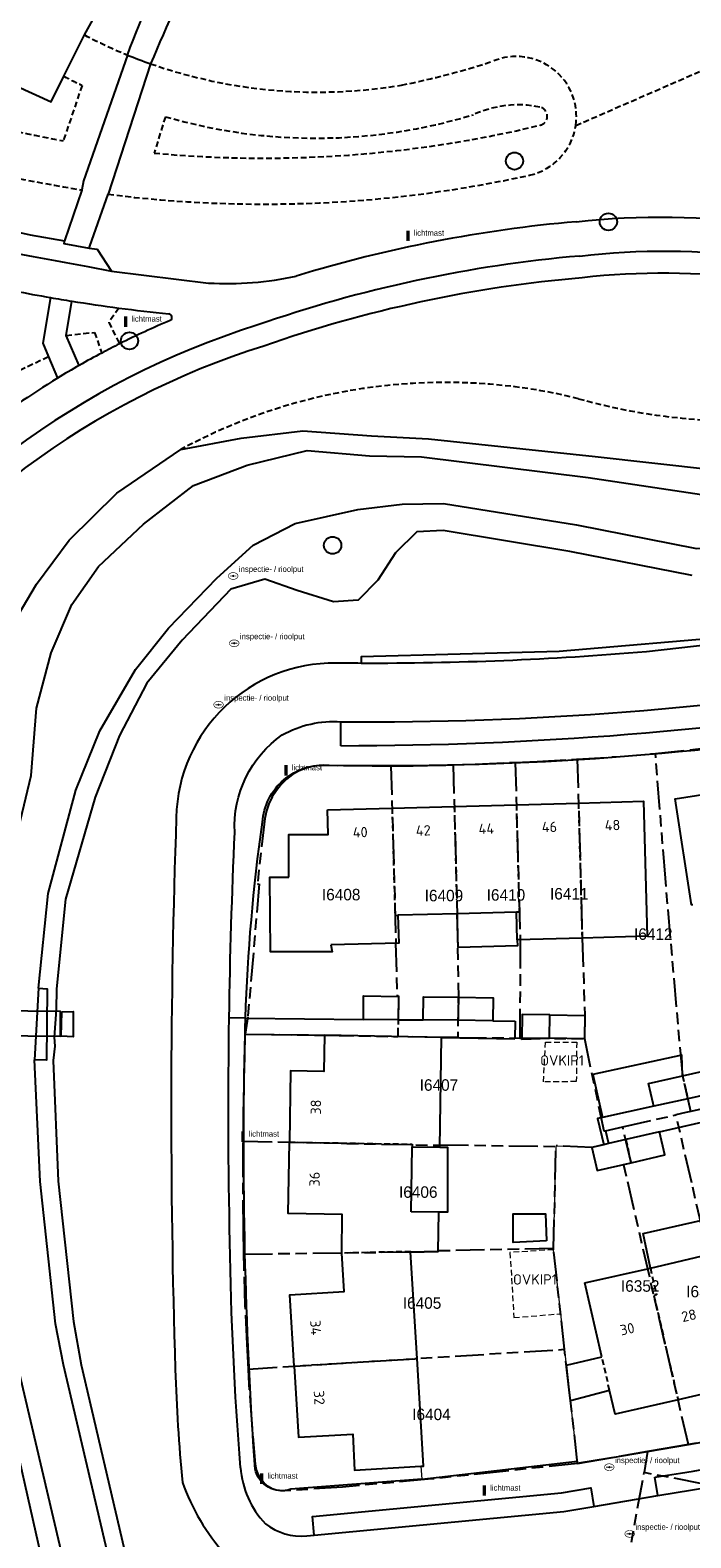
# Model space of a CAD drawing. Extents: x 168491 to 169507, y 481494 to 482503.
# Tile 51 of 108: x 168856 to 168914, y 482232 to 482363. Entities that reach past the tile are written whole.
import ezdxf
from ezdxf.enums import TextEntityAlignment as Align

# ---------------------------------------------------------------- set-up
doc = ezdxf.new("R2010")
doc.units = 0
doc.header["$LTSCALE"] = 0.5
doc.linetypes.add('KAD', pattern=[12, 5, -1, 2, -1, 2, -1])
doc.linetypes.add('STIPPELFIJN', pattern=[1.5, 1, -0.5])
doc.layers.get('0').update_dxf_attribs({"linetype": 'CONTINUOUS'})
for name, color, linetype in [('G01', 3, 'KAD'), ('G_BTD', 3, 'CONTINUOUS'), ('G_GBIP1', 7, 'CONTINUOUS'), ('G_OBDP1', 7, 'CONTINUOUS'), ('G_OWG', 7, 'CONTINUOUS'), ('G_OWT', 7, 'CONTINUOUS'), ('G_PNDMV', 1, 'CONTINUOUS'), ('G_WGD', 2, 'CONTINUOUS'), ('G_WTD', 4, 'CONTINUOUS'), ('LSHD', 7, 'CONTINUOUS'), ('NAR', 7, 'CONTINUOUS'), ('OVKIP1', 7, 'CONTINUOUS'), ('PPAL', 7, 'CONTINUOUS'), ('PPUT', 7, 'CONTINUOUS'), ('PSTM', 170, 'CONTINUOUS'), ('Z01', 2, 'CONTINUOUS')]:
    doc.layers.add(name, color=color, linetype=linetype)
doc.layers.add('OBWVM', color=7, linetype='CONTINUOUS', lineweight=70)
doc.styles.add('ISO', font='isocpeur.ttf', dxfattribs={"height": 1})

# ---------------------------------------------------------------- blocks, each defined once
blk = doc.blocks.new('KUNSTOBJ')
at = {"color": 0}
blk.add_circle((0, 0), 0.75, dxfattribs=at)
at = {"color": 0, "flags": 2}
blk.add_attdef('KUNSTOBJECT', (1.45, 0), '', height=1, dxfattribs=at)
blk = doc.blocks.new('PAAL')
at = {"linetype": 'ByBlock', "lineweight": -2}
h = blk.add_hatch(color=0, dxfattribs=at)
h.dxf.hatch_style = 1
h.paths.add_polyline_path([(0.15, 0.8), (-0.15, 0.8), (-0.15, -0.1), (0, -0.1, -0.414214), (-0.1, 0, -1), (0.1, 0, -0.414214), (0, -0.1), (0.15, -0.1)])
at = {"linetype": 'ByBlock', "lineweight": -2, "true_color": 0x681648}
h = blk.add_hatch(color=219, dxfattribs=at)
h.dxf.hatch_style = 1
h.paths.add_polyline_path([(-0.1, 0, 1), (0.1, 0, 1)])
at = {"color": 0, "linetype": 'ByBlock', "lineweight": -2}
blk.add_attdef('PAAL', (0.5, 0.35), '', height=0.5, dxfattribs=at)
blk = doc.blocks.new('SPEELOBJ')
at = {"color": 0, "linetype": 'Continuous'}
blk.add_circle((0, 0), 0.75, dxfattribs=at)
at = {"color": 0, "flags": 2}
blk.add_attdef('SPEELOBJECT', (1.45, 0), '', height=1, dxfattribs=at)
blk = doc.blocks.new('put')
at = {"linetype": 'ByBlock', "lineweight": -2}
h = blk.add_hatch(color=0, dxfattribs=at)
h.dxf.hatch_style = 1
edge = h.paths.add_edge_path()
edge.add_spline(control_points=[(0.44, 0), (0.44, 0.04), (0.43, 0.09), (0.36, 0.2), (0.28, 0.26), (0.09, 0.32), (-0.02, 0.33), (-0.22, 0.29), (-0.31, 0.24), (-0.42, 0.12), (-0.44, 0.06), (-0.44, -0.06), (-0.42, -0.12), (-0.33, -0.22), (-0.28, -0.26), (-0.1, -0.33), (0.04, -0.33), (0.27, -0.27), (0.37, -0.2), (0.43, -0.08), (0.44, -0.04), (0.44, 0)], knot_values=[0, 0, 0, 0, 0.380029, 0.380029, 1.118666, 1.118666, 1.857303, 1.857303, 2.59594, 2.59594, 3.13294, 3.13294, 3.66994, 3.66994, 4.20694, 4.20694, 5.079565, 5.079565, 5.952189, 5.952189, 6.283185, 6.283185, 6.283185, 6.283185], degree=3, periodic=0)
edge = h.paths.add_edge_path(flags=16)
edge.add_ellipse((0, 0), major_axis=(0.392, 0), ratio=0.689655, start_angle=0, end_angle=360)
h = blk.add_hatch(color=0, dxfattribs=at)
h.dxf.hatch_style = 1
h.paths.add_polyline_path([(-0.1, 0, -0.096396), (-0.09, 0.04), (-0.25, 0.04, 1), (-0.25, -0.04), (-0.09, -0.04, -0.096396)])
at = {"linetype": 'ByBlock', "lineweight": -2, "true_color": 0x681648}
h = blk.add_hatch(color=219, dxfattribs=at)
h.dxf.hatch_style = 1
h.paths.add_polyline_path([(0.1, 0, 1), (-0.1, 0, 1)])
at = {"linetype": 'ByBlock', "lineweight": -2}
h = blk.add_hatch(color=0, dxfattribs=at)
h.dxf.hatch_style = 1
h.paths.add_polyline_path([(0.25, 0.04), (0.09, 0.04, -0.096396), (0.1, 0, -0.096396), (0.09, -0.04), (0.25, -0.04, 1)])
at = {"color": 0, "linetype": 'ByBlock', "lineweight": -2}
blk.add_attdef('PUT', (0.5, 0.35), '', height=0.5, dxfattribs=at)

msp = doc.modelspace()

# ---------------------------------------------------------------- linework, layer by layer
at = {"layer": 'G01'}
for p, q in [((168910.629, 482300.477), (168917.32, 482301.202)), ((168893.452, 482275.79), (168898.854, 482275.742)), ((168898.854, 482275.742), (168904.458, 482275.691)), ((168907.8, 482268.011), (168912.418, 482269.068)), ((168906.288, 482267.665), (168907.8, 482268.011)), ((168901.783, 482257.448), (168901.993, 482266.319)), ((168875.264, 482246.956), (168902.743, 482248.678)), ((168909.944, 482239.78), (168909.643, 482237.957)), ((168904.794, 482211.237), (168909.643, 482237.957)), ((168955.961, 482229.112), (168909.643, 482237.957))]:
    msp.add_line(p, q, dxfattribs=at)
for points in [[(168898.448, 482299.717), (168900.357, 482299.801), (168903.784, 482299.983), (168903.843, 482299.987)], [(168903.843, 482299.987), (168907.208, 482300.208), (168910.629, 482300.477)], [(168903.843, 482299.987), (168904.277, 482284.448), (168904.492, 482277.764), (168904.458, 482275.741), (168904.458, 482275.691)], [(168913.705, 482269.362), (168912.999, 482272.473), (168911.499, 482289.639), (168910.629, 482300.477)], [(168887.653, 482299.398), (168886.023, 482299.395), (168882.021, 482299.438), (168881.406, 482299.43), (168880.796, 482299.348), (168880.202, 482299.191), (168879.631, 482298.962), (168879.092, 482298.665), (168878.574, 482298.252), (168878.106, 482297.784), (168877.693, 482297.267), (168877.34, 482296.707), (168877.052, 482296.111), (168876.833, 482295.486), (168876.684, 482294.841), (168876.045, 482289.117), (168876.21, 482289.141), (168875.214, 482277.578), (168874.996, 482276.084)], [(168887.653, 482299.398), (168889.569, 482299.401), (168893.057, 482299.506)], [(168887.653, 482299.398), (168888.084, 482283.994), (168888.054, 482283.993), (168888.182, 482279.414), (168888.309, 482279.412), (168888.26, 482276.619), (168888.247, 482275.875)], [(168893.057, 482299.506), (168894.964, 482299.564), (168898.448, 482299.717)], [(168893.057, 482299.506), (168893.402, 482286.553), (168893.513, 482279.281), (168893.452, 482275.79)], [(168898.448, 482299.717), (168898.881, 482284.292), (168898.854, 482275.742)], [(168874.825, 482266.773), (168874.843, 482269.157), (168874.996, 482276.084)], [(168874.996, 482276.084), (168881.885, 482275.995), (168888.247, 482275.875)], [(168893.452, 482275.79), (168892.589, 482275.798), (168892.055, 482275.803), (168888.281, 482275.874), (168888.247, 482275.875)], [(168904.458, 482275.691), (168906.147, 482267.664), (168906.288, 482267.665)], [(168917.736, 482270.285), (168914.879, 482269.631), (168913.705, 482269.362)], [(168913.705, 482269.362), (168913.57, 482269.331), (168913.275, 482269.264), (168912.418, 482269.068)], [(168918.819, 482241.335), (168913.786, 482263.14), (168912.418, 482269.068)], [(168906.288, 482267.665), (168906.566, 482266.568), (168905.113, 482266.234), (168901.994, 482266.367), (168901.993, 482266.319)], [(168913.494, 482240.394), (168911.484, 482249.1), (168907.871, 482264.755), (168908.518, 482264.904), (168907.8, 482268.011)], [(168874.871, 482256.926), (168874.829, 482259.159), (168874.806, 482264.156), (168874.825, 482266.773)], [(168874.825, 482266.773), (168891.9, 482266.419), (168891.901, 482266.459), (168901.993, 482266.319)], [(168901.783, 482257.448), (168891.738, 482257.225), (168891.739, 482257.175), (168889.352, 482257.117), (168874.871, 482256.926)], [(168875.264, 482246.956), (168875.146, 482249.161), (168874.997, 482252.492), (168874.891, 482255.825), (168874.871, 482256.926)], [(168902.743, 482248.678), (168901.78, 482257.338), (168901.783, 482257.448)], [(168903.874, 482238.758), (168903.134, 482245.16), (168902.745, 482248.661), (168902.743, 482248.678)], [(168903.874, 482238.758), (168897.372, 482238.057), (168890.896, 482237.375), (168883.433, 482236.704), (168878.439, 482236.357), (168878.058, 482236.359), (168877.683, 482236.424), (168877.323, 482236.55), (168876.99, 482236.734), (168876.645, 482237.029), (168876.355, 482237.379), (168876.129, 482237.773), (168875.974, 482238.2), (168875.894, 482238.647), (168875.582, 482242.147), (168875.333, 482245.652), (168875.264, 482246.956)], [(168918.819, 482241.335), (168918.631, 482241.299), (168913.494, 482240.394)], [(168909.944, 482239.78), (168906.453, 482239.192), (168903.874, 482238.758)], [(168913.494, 482240.394), (168911.305, 482240.009), (168909.944, 482239.78)]]:
    msp.add_lwpolyline(points, dxfattribs=at)
at = {"layer": 'G_BTD', "linetype": 'STIPPELFIJN', "lineweight": -3, "transparency": 33554687}
for points in [[(168861.037, 482362.963, 0.02235249), (168864.752, 482361.222)], [(168866.772, 482360.458, 0.1267044), (168888.571, 482358.606)], [(168888.571, 482358.606, 0.03018256), (168896.524, 482360.688)], [(168903.707, 482355.089, 0.58488062), (168896.524, 482360.688)], [(168859.23, 482359.369, 0.00963631), (168860.81, 482358.586)], [(168900.598, 482356.691, 0.16094013), (168894.825, 482356.032)], [(168900.631, 482355.118, 0.78640962), (168900.598, 482356.691)], [(168849.316, 482355.896, 0.01185186), (168859.181, 482353.755)], [(168867.071, 482352.69, 0.08253787), (168900.631, 482355.118)], [(168868.05, 482355.855, 0.14569542), (168894.825, 482356.032)], [(168899.681, 482350.767, 0.30953682), (168903.707, 482355.089)], [(168848.09, 482352.066, 0.01683114), (168860.799, 482349.484)], [(168863.08, 482349.114, 0.08620046), (168899.681, 482350.767)], [(168903.962, 482331.338, 0.18719481), (168869.397, 482326.921)], [(168903.962, 482331.338, 0.09158375), (168922.131, 482329.622)]]:
    msp.add_lwpolyline(points, format="xyb", dxfattribs=at)
for points in [[(168903.707, 482355.089), (168924.168, 482364.024)], [(168860.81, 482358.586), (168859.181, 482353.755)], [(168868.05, 482355.855), (168867.071, 482352.69)], [(168864.013, 482339.219), (168863.133, 482337.966), (168864.064, 482336.109)], [(168859.43, 482336.844), (168861.897, 482337.101), (168862.518, 482335.31)], [(168857.893, 482334.965), (168850.568, 482331.53)]]:
    msp.add_lwpolyline(points, dxfattribs=at)
at = {"layer": 'G_GBIP1', "linetype": 'Continuous', "lineweight": 25, "transparency": 33554687}
for points in [[(168898.625, 482284.285), (168898.639, 482283.765), (168893.481, 482283.625), (168893.402, 482286.553)], [(168901.452, 482277.749), (168899.062, 482277.787), (168899.029, 482275.644), (168901.42, 482275.728)], [(168912.988, 482272.461), (168912.921, 482274.249), (168905.185, 482272.584), (168906.028, 482268.845)], [(168910.483, 482269.805), (168906.028, 482268.845)], [(168891.895, 482266.256), (168892.56, 482266.256), (168892.56, 482260.59), (168891.799, 482260.59)], [(168910.19, 482255.746), (168909.566, 482258.744), (168914.536, 482259.891), (168915.225, 482256.908)]]:
    msp.add_lwpolyline(points, dxfattribs=at)
at = {"layer": 'G_OBDP1', "linetype": 'Continuous', "lineweight": 25, "transparency": 33554687}
for points in [[(168864.752, 482361.222, -0.04832711), (168874.519, 482381.181)], [(168876.448, 482380.209, 0.0287947), (168866.772, 482360.458)], [(168864.752, 482361.222, 0.01257093), (168866.772, 482360.458)]]:
    msp.add_lwpolyline(points, format="xyb", dxfattribs=at)
msp.add_lwpolyline([(168858.931, 482275.91), (168858.944, 482278.039), (168850.391, 482278.133), (168850.407, 482275.979), (168858.931, 482275.91)], dxfattribs=at)
at = {"layer": 'G_OWG', "linetype": 'Continuous', "lineweight": 25, "transparency": 33554687}
msp.add_lwpolyline([(168989.24, 482328.425), (168986.568, 482327.451), (168975.556, 482323.419), (168964.099, 482319.86), (168955.649, 482317.607), (168944.981, 482315.017), (168933.229, 482312.9), (168917.884, 482310.685), (168902.28, 482309.352), (168885.054, 482308.883), (168885.054, 482308.325)], dxfattribs=at)
at = {"layer": 'G_OWT', "linetype": 'Continuous', "lineweight": 25, "transparency": 33554687}
for points in [[(168869.397, 482326.921), (168874.649, 482327.915), (168879.986, 482328.534), (168885.969, 482328.114), (168890.922, 482327.844), (168905.403, 482326.297), (168915.49, 482325.186), (168923.968, 482325.296), (168929.96, 482327.151), (168933.899, 482329.48), (168937.979, 482333.096), (168939.71, 482334.278)], [(168854.132, 482310.594), (168856.848, 482315.207), (168859.683, 482319.024), (168863.819, 482323.118), (168869.397, 482326.921)], [(168913.819, 482315.955), (168903.207, 482318.046), (168892.198, 482319.881), (168889.887, 482319.771), (168888.043, 482317.939), (168886.503, 482315.548), (168884.803, 482313.826), (168882.652, 482313.667), (168879.497, 482314.666), (168876.692, 482315.651), (168873.729, 482314.761), (168869.507, 482310.332), (168866.451, 482306.594), (168864.073, 482302.054), (168861.957, 482296.697), (168859.382, 482287.812), (168858.596, 482280.017), (168858.566, 482278.195), (168858.381, 482275.819), (168858.447, 482275.042), (168858.289, 482273.79), (168858.727, 482263.29), (168860.068, 482251.096), (168860.728, 482247.331), (168864.645, 482230.576)], [(168860.799, 482220.542), (168859.929, 482220.83), (168858.879, 482221.709), (168858.203, 482222.671), (168857.544, 482224.336), (168857.755, 482226.841), (168857.719, 482228.661), (168853.767, 482246.293), (168853.097, 482250.159), (168851.651, 482263.027), (168851.436, 482272.807), (168851.216, 482275.898), (168851.232, 482278.283), (168851.206, 482279.961), (168851.919, 482289.468), (168853.646, 482298.453), (168853.9, 482304.996), (168854.132, 482310.594)], [(168857.019, 482280.069), (168857.769, 482280.009), (168857.722, 482273.833), (168856.684, 482273.846)]]:
    msp.add_lwpolyline(points, dxfattribs=at)
at = {"layer": 'G_PNDMV', "linetype": 'Continuous', "lineweight": 25, "transparency": 33554687}
for points in [[(168913.868, 482287.329), (168913.76, 482287.312), (168912.336, 482296.539), (168917.909, 482297.404)], [(168893.149, 482295.883), (168898.547, 482296.031)], [(168898.547, 482296.031), (168903.945, 482296.178)], [(168903.945, 482296.178), (168909.586, 482296.333), (168909.914, 482284.59), (168904.263, 482284.437)], [(168878.768, 482289.737), (168878.77, 482293.434), (168882.208, 482293.432), (168882.149, 482295.581)], [(168882.149, 482295.581), (168887.751, 482295.735)], [(168887.751, 482295.735), (168893.149, 482295.883)], [(168882.431, 482283.843), (168882.537, 482283.238), (168877.196, 482283.238), (168877.13, 482289.738), (168878.768, 482289.737)], [(168888.259, 482286.414), (168888.325, 482284), (168882.431, 482283.843)], [(168893.402, 482286.553), (168888.259, 482286.414)], [(168898.56, 482286.692), (168893.402, 482286.553)], [(168898.625, 482284.285), (168898.56, 482286.692)], [(168904.263, 482284.437), (168898.625, 482284.285)], [(168885.253, 482277.365), (168885.28, 482279.405), (168888.318, 482279.364), (168888.291, 482277.324)], [(168890.451, 482277.329), (168890.481, 482279.329), (168893.504, 482279.284)], [(168893.504, 482279.284), (168896.528, 482279.24), (168896.499, 482277.24)], [(168901.452, 482277.749), (168904.491, 482277.702), (168904.465, 482275.68), (168901.42, 482275.728)], [(168901.42, 482275.728), (168901.452, 482277.749)], [(168888.291, 482277.324), (168885.253, 482277.365)], [(168893.475, 482277.285), (168890.451, 482277.329)], [(168896.499, 482277.24), (168893.475, 482277.285)], [(168881.885, 482275.995), (168881.885, 482275.981), (168881.83, 482272.845), (168878.931, 482272.895), (168878.823, 482266.69)], [(168892.055, 482275.803), (168881.885, 482275.995)], [(168891.895, 482266.256), (168892.055, 482275.803)], [(168910.483, 482269.805), (168910.428, 482270.049), (168910.034, 482271.795), (168912.988, 482272.461)], [(168912.988, 482272.461), (168915.943, 482273.127), (168916.332, 482271.4), (168916.391, 482271.137)], [(168916.391, 482271.137), (168913.437, 482270.471)], [(168913.437, 482270.471), (168910.483, 482269.805)], [(168910.995, 482267.592), (168908.054, 482266.913)], [(168908.518, 482264.904), (168911.459, 482265.583), (168910.995, 482267.592)], [(168883.374, 482257.038), (168883.417, 482260.396), (168878.716, 482260.485), (168878.823, 482266.69)], [(168889.399, 482260.628), (168889.492, 482266.288)], [(168889.492, 482266.288), (168891.895, 482266.256)], [(168906.139, 482266.471), (168905.113, 482266.234)], [(168905.113, 482266.234), (168905.577, 482264.225), (168908.518, 482264.904)], [(168908.054, 482266.913), (168906.566, 482266.569), (168906.139, 482266.471)], [(168889.352, 482257.117), (168891.746, 482257.174), (168891.799, 482260.59)], [(168891.799, 482260.59), (168889.399, 482260.628)], [(168901.166, 482258.097), (168898.276, 482257.957), (168898.276, 482260.447), (168901.075, 482260.447), (168901.166, 482258.097)], [(168879.25, 482247.223), (168878.875, 482253.419), (168883.576, 482253.704), (168883.374, 482257.038)], [(168889.918, 482247.876), (168889.352, 482257.117)], [(168910.19, 482255.746), (168915.225, 482256.908)], [(168904.494, 482254.455), (168910.19, 482255.746)], [(168905.98, 482248.019), (168904.494, 482254.455)], [(168890.262, 482238.515), (168890.49, 482238.528), (168889.918, 482247.876)], [(168902.895, 482247.307), (168905.98, 482248.019)], [(168879.25, 482247.223), (168879.626, 482241.026), (168884.327, 482241.296), (168884.498, 482238.17), (168890.262, 482238.515)], [(168903.134, 482245.16), (168902.895, 482247.307)], [(168903.247, 482244.183), (168903.134, 482245.16)], [(168906.652, 482245.108), (168903.247, 482244.183)], [(168912.597, 482244.282), (168907.132, 482243.028), (168906.652, 482245.108)], [(168917.861, 482245.488), (168912.597, 482244.282)]]:
    msp.add_lwpolyline(points, dxfattribs=at)
at = {"layer": 'G_PNDMV', "linetype": 'STIPPELFIJN', "lineweight": -3, "transparency": 33554687}
for points in [[(168898.547, 482296.031), (168898.8, 482286.699), (168898.56, 482286.692)], [(168903.945, 482296.178), (168904.263, 482284.437)], [(168887.751, 482295.735), (168888.004, 482286.407), (168888.259, 482286.414)], [(168893.149, 482295.883), (168893.402, 482286.553)], [(168893.504, 482279.284), (168893.475, 482277.285)], [(168912.988, 482272.461), (168913.437, 482270.471)], [(168878.823, 482266.69), (168889.496, 482266.511), (168889.492, 482266.288)], [(168908.054, 482266.913), (168908.518, 482264.904)], [(168889.352, 482257.117), (168889.351, 482257.171), (168883.374, 482257.038)], [(168910.19, 482255.746), (168910.721, 482253.406)], [(168910.721, 482253.406), (168910.503, 482253.355), (168912.597, 482244.282)], [(168879.25, 482247.223), (168889.918, 482247.876)], [(168906.652, 482245.108), (168905.98, 482248.019)]]:
    msp.add_lwpolyline(points, dxfattribs=at)
at = {"layer": 'G_WGD', "linetype": 'Continuous', "lineweight": 25, "transparency": 33554687}
for points in [[(168861.037, 482362.963), (168863.046, 482366.669), (168866.126, 482372.875), (168868.628, 482377.669), (168870.617, 482381.842), (168871.272, 482382.778)], [(168859.23, 482359.369), (168860.737, 482362.41), (168861.037, 482362.963)], [(168850.789, 482360.497), (168858.128, 482357.145), (168859.23, 482359.369)], [(168864.752, 482361.222), (168860.924, 482350.283), (168860.802, 482349.492)], [(168866.772, 482360.458), (168863.08, 482349.114)], [(168860.799, 482349.484), (168859.299, 482345.078)], [(168860.802, 482349.492), (168860.799, 482349.484)], [(168861.501, 482344.601), (168863.08, 482349.114)], [(168846.703, 482347.735), (168856.309, 482345.594), (168859.299, 482345.078)], [(168861.44, 482344.427), (168861.501, 482344.601)], [(168861.44, 482344.427), (168862.111, 482344.342), (168863.358, 482342.42)], [(168863.358, 482342.42), (168871.802, 482341.394)], [(168858.081, 482340.129), (168857.39, 482336.158), (168857.893, 482334.965)], [(168859.43, 482336.844), (168859.91, 482339.822)], [(168860.567, 482334.236), (168859.43, 482336.844)], [(168857.893, 482334.965), (168858.673, 482333.118)], [(168936.073, 482312.79), (168922.374, 482310.751), (168909.842, 482309.33)], [(168859.045, 482278.036), (168860.051, 482278.039), (168860.045, 482275.837), (168858.985, 482275.892), (168859.045, 482278.036)], [(168875.014, 482277.479), (168885.253, 482277.365)], [(168888.291, 482277.324), (168890.451, 482277.329)], [(168896.499, 482277.24), (168898.444, 482277.203)], [(168898.444, 482277.203), (168898.415, 482275.683)], [(168874.975, 482276.082), (168881.885, 482275.995)], [(168892.055, 482275.803), (168898.415, 482275.683)], [(168906.028, 482268.845), (168905.612, 482268.755), (168906.139, 482266.471)], [(168910.995, 482267.592), (168915.045, 482268.526)], [(168903.874, 482238.758), (168909.944, 482239.78), (168913.494, 482240.394), (168918.819, 482241.335), (168924.126, 482242.348), (168929.412, 482243.464), (168934.689, 482244.606), (168939.95, 482245.829), (168945.196, 482247.11), (168953.681, 482249.345), (168962.996, 482252.187), (168968.136, 482253.856), (168973.251, 482255.586), (168978.355, 482257.354), (168983.424, 482259.213), (168988.435, 482261.237), (168997.385, 482264.958), (168997.443, 482264.862), (168998.899, 482265.42)], [(168890.347, 482237.384), (168903.853, 482238.937)], [(168903.874, 482238.758), (168903.853, 482238.937)], [(168890.347, 482237.384), (168878.944, 482236.51)]]:
    msp.add_lwpolyline(points, dxfattribs=at)
at = {"layer": 'G_WGD', "lineweight": -3, "transparency": 33554687}
for points in [[(168831.503, 482350.39, 0.04016089), (168861.306, 482342.837)], [(168904.06, 482343.742, 0.0626704), (168876.006, 482337.722)], [(168904.06, 482343.742, -0.12658697), (168934.627, 482339.646)], [(168858.081, 482340.129, 0.00274808), (168859.91, 482339.822)], [(168876.006, 482337.722, 0.1689912), (168838.309, 482309.663)], [(168860.567, 482334.236, 0.00733075), (168858.673, 482333.118)], [(168883.311, 482303.235, 0.04180341), (168932.708, 482307.05)], [(168883.298, 482301.164, 0.03958494), (168933.015, 482305.116)], [(168878.208, 482302.106, -0.14795061), (168883.311, 482303.235)], [(168874.078, 482293.628, -0.25875066), (168878.208, 482302.106)], [(168873.595, 482277.5, -0.00750318), (168874.078, 482293.628)], [(168873.655, 482258.008, -0.00902926), (168873.595, 482277.5)], [(168874.975, 482276.082, -0.00212582), (168875.014, 482277.479)], [(168874.59, 482238.385, -0.0167644), (168873.655, 482258.008)], [(168910.579, 482237.558, 0.02505468), (168945.751, 482244.859)], [(168874.59, 482238.385, 0.174323), (168876.743, 482233.513)], [(168876.743, 482233.513, 0.19080982), (168880.333, 482232.444)]]:
    msp.add_lwpolyline(points, format="xyb", dxfattribs=at)
at = {"layer": 'G_WGD', "linetype": 'Continuous', "lineweight": 25, "transparency": 33554687}
for points in [[(168903.749, 482346.726, -0.12301963), (168936.473, 482342.268)], [(168903.749, 482346.726, 0.05267716), (168879.427, 482342.001)], [(168871.802, 482341.394, 0.06858358), (168879.427, 482342.001)], [(168904.257, 482341.852, 0.06281132), (168876.605, 482335.919)], [(168933.874, 482338.091, 0.12007683), (168904.257, 482341.852)], [(168851.838, 482341.355, 0.01057302), (168858.081, 482340.129)], [(168859.91, 482339.822, 0.00702375), (168864.013, 482339.219)], [(168864.013, 482339.219, 0.00716527), (168868.345, 482338.708)], [(168868.478, 482338.146, 0.0160192), (168864.064, 482336.109)], [(168868.478, 482338.146, 0.71396397), (168868.345, 482338.708)], [(168876.605, 482335.919, 0.16929352), (168839.851, 482308.552)], [(168862.518, 482335.31, 0.00702276), (168860.567, 482334.236)], [(168864.064, 482336.109, 0.00564963), (168862.518, 482335.31)], [(168858.673, 482333.118, 0.0275993), (168851.894, 482328.449)], [(168909.842, 482309.33, -0.02214739), (168885.054, 482308.325)], [(168882.912, 482308.341, 0.41353018), (168868.999, 482294.921)], [(168885.054, 482308.325, -0.00186731), (168882.912, 482308.341)], [(168882.286, 482299.468, 0.04257554), (168928.416, 482302.612)], [(168876.479, 482294.502, -0.41706298), (168882.286, 482299.468)], [(168868.999, 482294.921, 0.01658266), (168868.909, 482246.919)], [(168875.014, 482277.479, -0.02661113), (168876.479, 482294.502)], [(168875.853, 482238.263, -0.02358621), (168874.975, 482276.082)], [(168868.909, 482246.919, 0.01630653), (168869.537, 482237.104)], [(168878.944, 482236.51, -0.4530363), (168875.853, 482238.263)], [(168869.537, 482237.104, 0.09377054), (168873.21, 482230.868)]]:
    msp.add_lwpolyline(points, format="xyb", dxfattribs=at)
at = {"layer": 'G_WGD', "lineweight": -3, "transparency": 33554687}
for points in [[(168859.299, 482345.078), (168859.218, 482344.839), (168861.44, 482344.427)], [(168861.306, 482342.837), (168863.358, 482342.42)], [(168883.298, 482301.164), (168883.311, 482303.235)], [(168875.014, 482277.479), (168873.595, 482277.5)], [(168910.852, 482235.951), (168910.579, 482237.558)], [(168910.852, 482235.951), (168916.7, 482236.933)], [(168880.993, 482232.507), (168880.838, 482234.13), (168902.471, 482236.198), (168905.008, 482236.623), (168905.278, 482235.016)], [(168905.278, 482235.016), (168910.852, 482235.951)], [(168880.993, 482232.507), (168902.684, 482234.58), (168905.278, 482235.016)], [(168880.333, 482232.444), (168880.993, 482232.507)]]:
    msp.add_lwpolyline(points, dxfattribs=at)
at = {"layer": 'G_WTD', "linetype": 'Continuous', "lineweight": 25, "transparency": 33554687}
for points in [[(168852.812, 482279.886), (168852.812, 482279.894), (168854.06, 482288.865), (168856.379, 482298.577), (168856.848, 482304.44), (168858.125, 482309.249), (168859.932, 482313.453), (168862.245, 482316.757), (168866.142, 482320.441), (168870.505, 482323.804), (168875.17, 482325.558), (168880.378, 482326.83), (168885.793, 482326.371), (168890.298, 482326.268), (168904.787, 482324.477), (168915.209, 482322.918), (168924.025, 482323.247), (168930.707, 482325.23), (168935.144, 482327.906), (168938.815, 482331.643), (168940.931, 482333.674), (168941.325, 482334.483)], [(168857.019, 482280.069), (168857.873, 482288.311), (168860.271, 482297.295), (168862.365, 482302.457), (168865.46, 482307.787), (168868.316, 482311.385), (168872.526, 482315.744), (168875.676, 482318.614), (168879.343, 482320.489), (168884.78, 482321.712), (168888.635, 482322.165), (168892.21, 482322.225), (168903.774, 482320.365), (168914.191, 482318.315), (168924.507, 482318.329), (168932.005, 482320.491), (168936.52, 482323.417), (168940.635, 482328.735), (168943.936, 482332.754)], [(168857.019, 482280.069), (168856.684, 482273.846)], [(168860.92, 482220.537), (168860.988, 482221.952), (168860.227, 482222.264), (168859.777, 482222.924), (168859.245, 482224.93), (168859.577, 482227.362), (168859.302, 482229.802), (168855.363, 482246.593), (168854.596, 482250.36), (168853.229, 482263.016), (168852.576, 482273.785)], [(168861.942, 482220.494), (168862.013, 482221.837), (168862.35, 482222.145), (168863.377, 482223.023), (168864.068, 482224.64), (168864.055, 482226.55), (168859.187, 482247.325), (168858.501, 482250.885), (168857.18, 482263.283), (168856.684, 482273.846)]]:
    msp.add_lwpolyline(points, dxfattribs=at)
at = {"layer": 'LSHD', "linetype": 'Continuous', "lineweight": 13, "transparency": 33554687}
for points in [[(168901.78, 482257.338), (168901.994, 482266.367), (168905.113, 482266.234)], [(168902.399, 482251.769), (168901.78, 482257.338)], [(168902.895, 482247.307), (168902.399, 482251.769)], [(168903.853, 482238.937), (168903.247, 482244.183)], [(168890.262, 482238.515), (168890.347, 482237.384)], [(168890.347, 482237.384), (168903.853, 482238.937)]]:
    msp.add_lwpolyline(points, dxfattribs=at)
at = {"layer": 'OBWVM', "linetype": 'STIPPELFIJN', "lineweight": 13, "transparency": 33554687}
for points in [[(168903.793, 482275.39), (168903.759, 482271.956), (168900.909, 482271.926), (168901.077, 482275.39), (168903.793, 482275.39)], [(168901.78, 482257.338), (168897.993, 482257.098), (168898.337, 482251.441), (168902.399, 482251.769)]]:
    msp.add_lwpolyline(points, dxfattribs=at)

# ---------------------------------------------------------------- block references
at = {"layer": 'PPAL', "linetype": 'Continuous', "lineweight": 13, "transparency": 33554687}
for p in [(168889.129, 482345.152), (168864.604, 482337.686), (168878.526, 482298.672), (168874.794, 482266.817), (168876.41, 482237.079), (168895.773, 482236.04)]:
    msp.add_blockref('PAAL', p, dxfattribs=at).add_auto_attribs({'PAAL': 'lichtmast'})
at = {"layer": 'PPUT', "linetype": 'Continuous', "lineweight": 13, "transparency": 33554687}
for p in [(168873.944, 482315.923), (168874.033, 482310.07), (168872.668, 482304.725), (168906.619, 482238.43), (168908.393, 482232.629)]:
    msp.add_blockref('put', p, dxfattribs=at).add_auto_attribs({'PUT': 'inspectie- / rioolput'})
at = {"layer": 'PSTM', "linetype": 'Continuous', "lineweight": 0, "transparency": 33554687}
for name, p in [('SPEELOBJ', (168898.386, 482352.002)), ('KUNSTOBJ', (168906.544, 482346.721)), ('KUNSTOBJ', (168864.932, 482336.367)), ('SPEELOBJ', (168882.579, 482318.585))]:
    msp.add_blockref(name, p, dxfattribs=at)

# ---------------------------------------------------------------- texts
at = {"layer": 'NAR', "linetype": 'Continuous', "lineweight": 25, "transparency": 33554687, "style": 'ISO'}
for s, rotation, p in [('48', 1.6, (168906.902, 482294.255)), ('40', 1.6, (168884.98, 482293.644)), ('42', 1.6, (168890.461, 482293.797)), ('44', 1.6, (168895.941, 482293.95)), ('46', 1.6, (168901.421, 482294.102)), ('38', 89, (168881.123, 482269.738)), ('36', 89, (168881.015, 482263.476)), ('28', 12.4, (168913.542, 482251.616)), ('34', 273.5, (168881.112, 482250.56)), ('30', 12.4, (168908.185, 482250.444)), ('32', 273.5, (168881.421, 482244.468))]:
    msp.add_text(s, height=0.9, rotation=rotation, dxfattribs=at).set_placement(p, align=Align.MIDDLE_CENTER)
at = {"layer": 'OVKIP1', "linetype": 'Continuous', "lineweight": 70, "transparency": 33554687, "style": 'ISO'}
for p in [(168902.519, 482273.796), (168900.163, 482254.753)]:
    msp.add_text('OVKIP1', height=0.9, dxfattribs=at).set_placement(p, align=Align.MIDDLE_CENTER)
at = {"layer": 'Z01', "ltscale": 0.5}
for s, p in [('I6408', (168881.6525, 482287.7156)), ('I6409', (168890.583, 482287.6311)), ('I6410', (168895.969, 482287.6879)), ('I6411', (168901.47, 482287.7892)), ('I6412', (168908.774, 482284.2825)), ('I6407', (168890.1494, 482271.159)), ('I6406', (168888.3519, 482261.8495)), ('I6352', (168907.637, 482253.6826)), ('I6353', (168913.3095, 482253.199)), ('I6405', (168888.6806, 482252.202)), ('I6404', (168889.4976, 482242.5175))]:
    msp.add_text(s, height=1, dxfattribs=at).set_placement(p)

doc.saveas('drawing.dxf')
